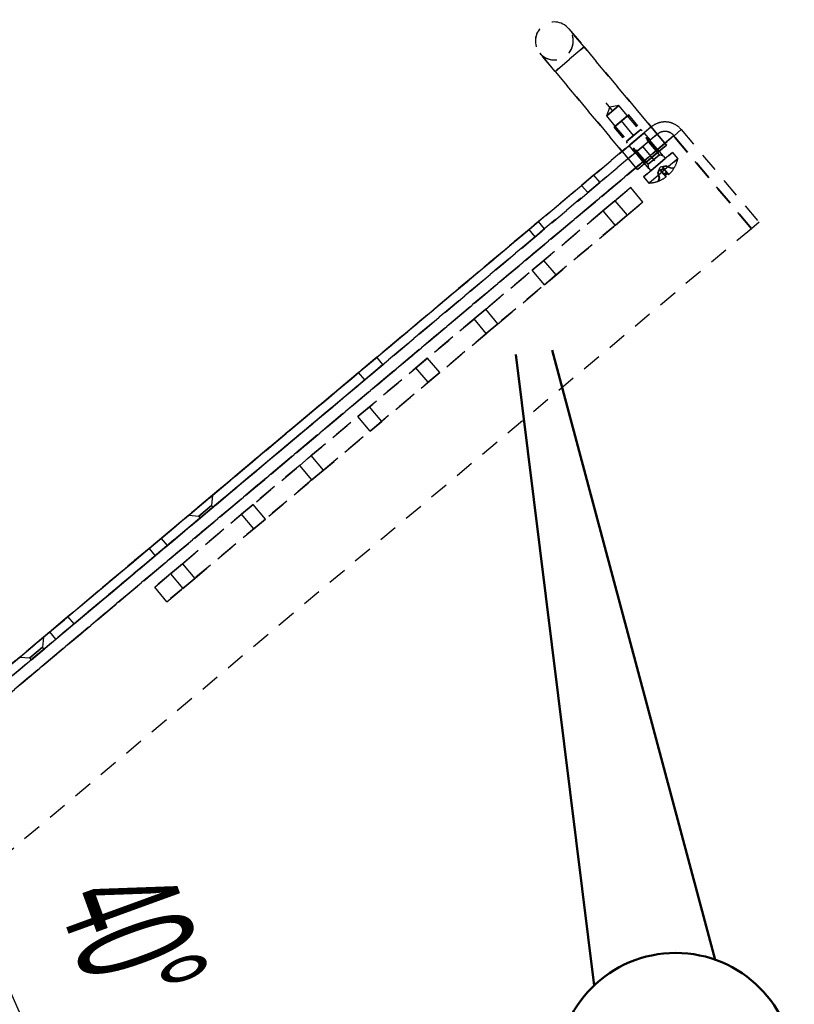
# Model space of a CAD drawing. Extents: x -8441 to -4361, y -3967 to -1117.
# Tile 99 of 149: x -6616 to -6452, y -2542 to -2335. Entities that reach past the tile are written whole.
import ezdxf
from ezdxf.enums import TextEntityAlignment as Align

# ---------------------------------------------------------------- set-up
doc = ezdxf.new("R2010")
doc.units = 0
doc.header["$MEASUREMENT"] = 0
doc.linetypes.add('HIDDEN', pattern=[7, 4, -3])
for name, color, linetype in [('DIM49', 4, 'CONTINUOUS'), ('LE_HIDDEN', 7, 'CONTINUOUS'), ('TXT_DIM49', 2, 'CONTINUOUS')]:
    doc.layers.add(name, color=color, linetype=linetype)
doc.layers.add('LE_ALL', color=7, linetype='CONTINUOUS', lineweight=50)

# ---------------------------------------------------------------- blocks, each defined once
blk = doc.blocks.new('_D29', base_point=(-6799.28, -2623.39))
at = {"layer": 'DIM49', "color": 1}
for p, q in [((-6630.75, -2481.98), (-6685.92, -2528.27)), ((-6646.07, -2494.84), (-6630.81, -2508.36)), ((-6637.19, -2513.19), (-6646.07, -2494.84)), ((-6634.6, -2509.98), (-6645.47, -2495.63)), ((-6633.01, -2508.78), (-6637.84, -2502.4)), ((-6636.2, -2511.19), (-6641.03, -2504.81)), ((-6630.81, -2508.36), (-6637.19, -2513.19)), ((-6604.28, -2603.62), (-6596.29, -2603.22)), ((-6596.29, -2603.22), (-6599.28, -2623.39)), ((-6599.28, -2623.39), (-6604.28, -2603.62)), ((-6602.23, -2604.52), (-6601.83, -2612.51)), ((-6600.23, -2604.42), (-6599.33, -2622.39)), ((-6598.23, -2604.32), (-6597.83, -2612.31))]:
    blk.add_line(p, q, dxfattribs=at)
blk.add_arc((-6799.28, -2623.39), 200, 5.7319, 34.268, dxfattribs=at)
at = {"layer": 'TXT_DIM49', "width": 0.518}
blk.add_text('40°', height=25, rotation=289.9943, dxfattribs=at).set_placement((-6603.42, -2532.89), align=Align.CENTER)

msp = doc.modelspace()

# ---------------------------------------------------------------- linework, layer by layer
at = {"layer": 'LE_ALL', "color": 1}
for p, q in [((-6494.54, -2538.47), (-6511.09, -2405.53)), ((-6469.03, -2533.06), (-6503.43, -2404.67))]:
    msp.add_line(p, q, dxfattribs=at)
msp.add_circle((-6477.36, -2556.63), 25, dxfattribs=at)
at = {"layer": 'LE_HIDDEN', "color": 1, "linetype": 'HIDDEN'}
for p, q in [((-6499.89, -2336.92), (-6496.68, -2340.75)), ((-6496.68, -2340.75), (-6499.89, -2336.92)), ((-6506.02, -2342.06), (-6502.8, -2345.89)), ((-6502.8, -2345.89), (-6506.02, -2342.06)), ((-6496.68, -2340.75), (-6502.8, -2345.89)), ((-6502.8, -2345.89), (-6496.68, -2340.75)), ((-6481.74, -2364.77), (-6492, -2352.55)), ((-6481.74, -2364.77), (-6492, -2352.55)), ((-6491.91, -2355.29), (-6489.32, -2353.11)), ((-6491.91, -2355.29), (-6489.32, -2353.11)), ((-6489.32, -2353.11), (-6491.91, -2355.29)), ((-6489.32, -2353.11), (-6491.91, -2355.29)), ((-6491.91, -2355.29), (-6491.24, -2353.45)), ((-6491.91, -2355.29), (-6491.24, -2353.45)), ((-6487.28, -2355.06), (-6490.34, -2357.63)), ((-6487.28, -2355.06), (-6490.34, -2357.63)), ((-6490.34, -2357.63), (-6487.28, -2355.06)), ((-6490.34, -2357.63), (-6487.28, -2355.06)), ((-6490.34, -2357.63), (-6487.28, -2355.06)), ((-6490.34, -2357.63), (-6487.28, -2355.06)), ((-6490.11, -2357.43), (-6487.52, -2355.26)), ((-6490.11, -2357.43), (-6487.52, -2355.26)), ((-6481.09, -2362.92), (-6487.52, -2355.26)), ((-6481.09, -2362.92), (-6487.52, -2355.26)), ((-6480.85, -2362.72), (-6487.28, -2355.06)), ((-6480.85, -2362.72), (-6487.28, -2355.06)), ((-6482.53, -2357.61), (-6794.31, -2619.22)), ((-6483.92, -2365.29), (-6490.34, -2357.63)), ((-6483.92, -2365.29), (-6490.34, -2357.63)), ((-6483.68, -2365.09), (-6490.11, -2357.43)), ((-6483.68, -2365.09), (-6490.11, -2357.43)), ((-6483.68, -2365.09), (-6490.11, -2357.43)), ((-6483.68, -2365.09), (-6490.11, -2357.43)), ((-6487.77, -2360.7), (-6484.71, -2358.12)), ((-6487.77, -2360.7), (-6484.71, -2358.12)), ((-6487.44, -2360.42), (-6485.04, -2358.4)), ((-6485.04, -2358.4), (-6487.44, -2360.42)), ((-6487.44, -2360.42), (-6485.04, -2358.4)), ((-6485.04, -2358.4), (-6487.44, -2360.42)), ((-6479.96, -2363.79), (-6484.71, -2358.12)), ((-6479.96, -2363.79), (-6484.71, -2358.12)), ((-6479.96, -2363.79), (-6484.71, -2358.12)), ((-6479.96, -2363.79), (-6484.71, -2358.12)), ((-6482.53, -2357.61), (-6482.31, -2357.87)), ((-6481.25, -2359.14), (-6482.53, -2357.61)), ((-6482.53, -2357.61), (-6482.31, -2357.87)), ((-6482.31, -2357.87), (-6481.68, -2358.62)), ((-6481.68, -2358.62), (-6480.75, -2359.74)), ((-6477.8, -2359.51), (-6793.26, -2624.21)), ((-6793.03, -2620.75), (-6481.25, -2359.14)), ((-6481.25, -2359.14), (-6793.03, -2620.75)), ((-6483.02, -2366.36), (-6487.77, -2360.7)), ((-6483.02, -2366.36), (-6487.77, -2360.7)), ((-6483.02, -2366.36), (-6487.77, -2360.7)), ((-6483.02, -2366.36), (-6487.77, -2360.7)), ((-6483.2, -2365.48), (-6487.44, -2360.42)), ((-6483.2, -2365.48), (-6487.44, -2360.42)), ((-6483.2, -2365.48), (-6487.44, -2360.42)), ((-6483.2, -2365.48), (-6487.44, -2360.42)), ((-6483.2, -2365.48), (-6487.44, -2360.42)), ((-6483.2, -2365.48), (-6487.44, -2360.42)), ((-6487.2, -2361.53), (-6483.99, -2358.83)), ((-6487.2, -2361.53), (-6483.99, -2358.83)), ((-6482.7, -2360.36), (-6485.92, -2363.06)), ((-6482.7, -2360.36), (-6485.92, -2363.06)), ((-6481.12, -2359.29), (-6481.25, -2359.14)), ((-6480.78, -2359.7), (-6481.12, -2359.29)), ((-6480.25, -2360.32), (-6480.78, -2359.7)), ((-6480.75, -2359.74), (-6479.64, -2361.05)), ((-6480.75, -2359.74), (-6479.64, -2361.05)), ((-6461.41, -2379.05), (-6477.8, -2359.51)), ((-6477.8, -2359.51), (-6461.41, -2379.05)), ((-6791.42, -2622.67), (-6479.64, -2361.05)), ((-6479.64, -2361.05), (-6791.42, -2622.67)), ((-6479.64, -2361.05), (-6791.42, -2622.67)), ((-6485.92, -2363.06), (-6487.2, -2361.53)), ((-6485.92, -2363.06), (-6487.2, -2361.53)), ((-6485.45, -2366.58), (-6479.32, -2361.43)), ((-6479.32, -2361.43), (-6485.45, -2366.58)), ((-6479.32, -2361.43), (-6485.45, -2366.58)), ((-6480.85, -2362.72), (-6483.92, -2365.29)), ((-6480.85, -2362.72), (-6483.92, -2365.29)), ((-6482.38, -2364.01), (-6484.68, -2365.93)), ((-6482.38, -2364.01), (-6484.68, -2365.93)), ((-6484.16, -2368.11), (-6478.03, -2362.97)), ((-6478.03, -2362.97), (-6484.16, -2368.11)), ((-6484.16, -2368.11), (-6478.03, -2362.97)), ((-6478.03, -2362.97), (-6484.16, -2368.11)), ((-6480.8, -2363.46), (-6483.2, -2365.48)), ((-6483.2, -2365.48), (-6480.8, -2363.46)), ((-6480.8, -2363.46), (-6483.2, -2365.48)), ((-6480.8, -2363.46), (-6483.2, -2365.48)), ((-6483.2, -2365.48), (-6480.8, -2363.46)), ((-6480.8, -2363.46), (-6483.2, -2365.48)), ((-6483.06, -2369.43), (-6476.93, -2364.29)), ((-6476.93, -2364.29), (-6483.06, -2369.43)), ((-6483.06, -2369.43), (-6476.93, -2364.29)), ((-6476.93, -2364.29), (-6483.06, -2369.43)), ((-6482.63, -2366.82), (-6479.57, -2364.25)), ((-6479.57, -2364.25), (-6482.63, -2366.82)), ((-6482.63, -2366.82), (-6479.57, -2364.25)), ((-6479.57, -2364.25), (-6482.63, -2366.82)), ((-6479.96, -2363.79), (-6480.8, -2363.46)), ((-6479.96, -2363.79), (-6480.8, -2363.46)), ((-6479.96, -2363.79), (-6480.8, -2363.46)), ((-6479.96, -2363.79), (-6480.8, -2363.46)), ((-6479.96, -2363.79), (-6479.57, -2364.25)), ((-6479.96, -2363.79), (-6479.57, -2364.25)), ((-6478.03, -2362.97), (-6476.93, -2364.29)), ((-6478.03, -2362.97), (-6476.93, -2364.29)), ((-6483.02, -2366.36), (-6483.2, -2365.48)), ((-6483.02, -2366.36), (-6483.2, -2365.48)), ((-6483.02, -2366.36), (-6483.2, -2365.48)), ((-6483.02, -2366.36), (-6483.2, -2365.48)), ((-6483.02, -2366.36), (-6483.2, -2365.48)), ((-6483.02, -2366.36), (-6483.2, -2365.48)), ((-6483.02, -2366.36), (-6482.63, -2366.82)), ((-6483.02, -2366.36), (-6482.63, -2366.82)), ((-6481.12, -2367.3), (-6480.63, -2366.09)), ((-6481.12, -2367.3), (-6480.63, -2366.09)), ((-6479.4, -2368.13), (-6480.74, -2366.55)), ((-6479.4, -2368.13), (-6480.74, -2366.55)), ((-6479.36, -2365.83), (-6480.63, -2366.09)), ((-6479.36, -2365.83), (-6480.63, -2366.09)), ((-6479.96, -2366.32), (-6480.52, -2366.8)), ((-6480.52, -2366.8), (-6479.96, -2366.32)), ((-6479.96, -2366.32), (-6480.52, -2366.8)), ((-6480.52, -2366.8), (-6479.96, -2366.32)), ((-6479.85, -2367.6), (-6480.52, -2366.8)), ((-6479.85, -2367.6), (-6480.52, -2366.8)), ((-6479.96, -2366.32), (-6480.17, -2366.07)), ((-6480.17, -2366.07), (-6479.96, -2366.32)), ((-6479.96, -2366.32), (-6480.17, -2366.07)), ((-6480.17, -2366.07), (-6479.96, -2366.32)), ((-6479.28, -2367.13), (-6479.96, -2366.32)), ((-6479.96, -2366.32), (-6479.28, -2367.13)), ((-6479.28, -2367.13), (-6479.96, -2366.32)), ((-6479.96, -2366.32), (-6479.28, -2367.13)), ((-6479.36, -2365.83), (-6479.41, -2365.86)), ((-6479.41, -2365.86), (-6479.36, -2365.83)), ((-6479.36, -2365.83), (-6479.41, -2365.86)), ((-6479.41, -2365.86), (-6479.36, -2365.83)), ((-6478.29, -2366.29), (-6479.36, -2365.83)), ((-6478.29, -2366.29), (-6479.36, -2365.83)), ((-6477.69, -2366.22), (-6478.33, -2366.32)), ((-6478.33, -2366.32), (-6477.69, -2366.22)), ((-6477.69, -2366.22), (-6478.33, -2366.32)), ((-6478.33, -2366.32), (-6477.69, -2366.22)), ((-6478.29, -2366.29), (-6478.33, -2366.32)), ((-6478.33, -2366.32), (-6478.29, -2366.29)), ((-6478.29, -2366.29), (-6478.33, -2366.32)), ((-6478.33, -2366.32), (-6478.29, -2366.29)), ((-6477.67, -2366.2), (-6478.29, -2366.29)), ((-6477.67, -2366.2), (-6478.29, -2366.29)), ((-6477.69, -2366.22), (-6477.67, -2366.2)), ((-6477.67, -2366.2), (-6477.69, -2366.22)), ((-6477.69, -2366.22), (-6477.67, -2366.2)), ((-6477.67, -2366.2), (-6477.69, -2366.22)), ((-6497.2, -2369.92), (-6494.67, -2367.8)), ((-6497.2, -2369.92), (-6494.67, -2367.8)), ((-6494.67, -2367.8), (-6493.39, -2369.33)), ((-6494.67, -2367.8), (-6493.39, -2369.33)), ((-6484.16, -2368.11), (-6483.06, -2369.43)), ((-6484.16, -2368.11), (-6483.06, -2369.43)), ((-6481.07, -2367.26), (-6481.12, -2367.3)), ((-6481.12, -2367.3), (-6481.07, -2367.26)), ((-6481.07, -2367.26), (-6481.12, -2367.3)), ((-6481.12, -2367.3), (-6481.07, -2367.26)), ((-6480.84, -2368.43), (-6481.12, -2367.3)), ((-6480.84, -2368.43), (-6481.12, -2367.3)), ((-6481.04, -2369.03), (-6480.84, -2368.43)), ((-6481.04, -2369.03), (-6480.84, -2368.43)), ((-6481.04, -2369.03), (-6481.01, -2369.01)), ((-6481.01, -2369.01), (-6481.04, -2369.03)), ((-6481.04, -2369.03), (-6481.01, -2369.01)), ((-6481.01, -2369.01), (-6481.04, -2369.03)), ((-6480.81, -2368.4), (-6481.01, -2369.01)), ((-6481.01, -2369.01), (-6480.81, -2368.4)), ((-6480.81, -2368.4), (-6481.01, -2369.01)), ((-6481.01, -2369.01), (-6480.81, -2368.4)), ((-6480.81, -2368.4), (-6480.84, -2368.43)), ((-6480.84, -2368.43), (-6480.81, -2368.4)), ((-6480.81, -2368.4), (-6480.84, -2368.43)), ((-6480.84, -2368.43), (-6480.81, -2368.4)), ((-6479.28, -2367.13), (-6479.85, -2367.6)), ((-6479.85, -2367.6), (-6479.28, -2367.13)), ((-6479.28, -2367.13), (-6479.85, -2367.6)), ((-6479.85, -2367.6), (-6479.28, -2367.13)), ((-6479.64, -2367.86), (-6479.85, -2367.6)), ((-6479.85, -2367.6), (-6479.64, -2367.86)), ((-6479.64, -2367.86), (-6479.85, -2367.6)), ((-6479.85, -2367.6), (-6479.64, -2367.86)), ((-6479.64, -2367.86), (-6479.07, -2367.38)), ((-6479.07, -2367.38), (-6479.64, -2367.86)), ((-6479.64, -2367.86), (-6479.07, -2367.38)), ((-6479.07, -2367.38), (-6479.64, -2367.86)), ((-6479.4, -2368.13), (-6479.64, -2367.86)), ((-6479.64, -2367.86), (-6479.4, -2368.13)), ((-6479.4, -2368.13), (-6479.64, -2367.86)), ((-6479.64, -2367.86), (-6479.4, -2368.13)), ((-6479.28, -2367.13), (-6479.07, -2367.38)), ((-6479.07, -2367.38), (-6479.28, -2367.13)), ((-6479.28, -2367.13), (-6479.07, -2367.38)), ((-6479.07, -2367.38), (-6479.28, -2367.13)), ((-6479.07, -2367.38), (-6478.84, -2367.66)), ((-6478.84, -2367.66), (-6479.07, -2367.38)), ((-6479.07, -2367.38), (-6478.84, -2367.66)), ((-6478.84, -2367.66), (-6479.07, -2367.38)), ((-6486.84, -2370.36), (-6587.2, -2454.56)), ((-6587.2, -2454.56), (-6486.84, -2370.36)), ((-6486.84, -2370.36), (-6587.2, -2454.56)), ((-6587.2, -2454.56), (-6486.84, -2370.36)), ((-6493.39, -2369.33), (-6495.92, -2371.45)), ((-6493.39, -2369.33), (-6495.92, -2371.45)), ((-6484.27, -2373.42), (-6486.84, -2370.36)), ((-6484.27, -2373.42), (-6486.84, -2370.36)), ((-6484.27, -2373.42), (-6486.84, -2370.36)), ((-6484.27, -2373.42), (-6486.84, -2370.36)), ((-6492.7, -2375.28), (-6490.18, -2373.16)), ((-6492.7, -2375.28), (-6490.18, -2373.16)), ((-6490.18, -2373.16), (-6487.61, -2376.22)), ((-6490.18, -2373.16), (-6487.61, -2376.22)), ((-6584.62, -2457.63), (-6484.27, -2373.42)), ((-6584.62, -2457.63), (-6484.27, -2373.42)), ((-6487.61, -2376.22), (-6490.13, -2378.34)), ((-6487.61, -2376.22), (-6490.13, -2378.34)), ((-6506.28, -2377.53), (-6508.26, -2379.2)), ((-6506.97, -2380.73), (-6504.99, -2379.07)), ((-6504.99, -2379.07), (-6506.28, -2377.53)), ((-6504.99, -2379.07), (-6506.28, -2377.53)), ((-6507.6, -2387.78), (-6505.15, -2385.72)), ((-6507.6, -2387.78), (-6505.15, -2385.72)), ((-6505.03, -2390.84), (-6507.6, -2387.78)), ((-6505.03, -2390.84), (-6507.6, -2387.78)), ((-6502.58, -2388.79), (-6505.03, -2390.84)), ((-6502.58, -2388.79), (-6505.03, -2390.84)), ((-6519.86, -2398.06), (-6517.41, -2396.01)), ((-6519.86, -2398.06), (-6517.41, -2396.01)), ((-6517.29, -2401.13), (-6519.86, -2398.06)), ((-6517.29, -2401.13), (-6519.86, -2398.06)), ((-6514.84, -2399.07), (-6517.29, -2401.13)), ((-6514.84, -2399.07), (-6517.29, -2401.13)), ((-6544.2, -2409.35), (-6540.37, -2406.14)), ((-6540.37, -2406.14), (-6544.2, -2409.35)), ((-6539.08, -2407.67), (-6540.37, -2406.14)), ((-6539.08, -2407.67), (-6540.37, -2406.14)), ((-6532.12, -2408.35), (-6529.67, -2406.29)), ((-6532.12, -2408.35), (-6529.67, -2406.29)), ((-6539.08, -2407.67), (-6542.91, -2410.88)), ((-6542.91, -2410.88), (-6539.08, -2407.67)), ((-6529.55, -2411.41), (-6532.12, -2408.35)), ((-6529.55, -2411.41), (-6532.12, -2408.35)), ((-6542.91, -2410.88), (-6544.2, -2409.35)), ((-6527.09, -2409.35), (-6529.55, -2411.41)), ((-6527.09, -2409.35), (-6529.55, -2411.41)), ((-6542.91, -2410.88), (-6604.2, -2462.31)), ((-6544.37, -2418.63), (-6541.92, -2416.58)), ((-6544.37, -2418.63), (-6541.92, -2416.58)), ((-6541.8, -2421.7), (-6544.37, -2418.63)), ((-6541.8, -2421.7), (-6544.37, -2418.63)), ((-6539.35, -2419.64), (-6541.8, -2421.7)), ((-6539.35, -2419.64), (-6541.8, -2421.7)), ((-6556.63, -2428.92), (-6554.18, -2426.86)), ((-6556.63, -2428.92), (-6554.18, -2426.86)), ((-6554.06, -2431.98), (-6556.63, -2428.92)), ((-6554.06, -2431.98), (-6556.63, -2428.92)), ((-6551.61, -2429.92), (-6554.06, -2431.98)), ((-6551.61, -2429.92), (-6554.06, -2431.98)), ((-6580.01, -2439.4), (-6575.03, -2435.22)), ((-6575.03, -2435.22), (-6580.01, -2439.4)), ((-6575.03, -2435.22), (-6575.22, -2437.34)), ((-6577.9, -2439.59), (-6575.22, -2437.34)), ((-6575.22, -2437.34), (-6577.9, -2439.59)), ((-6568.89, -2439.2), (-6566.44, -2437.14)), ((-6568.89, -2439.2), (-6566.44, -2437.14)), ((-6580.01, -2439.4), (-6577.9, -2439.59)), ((-6574.9, -2437.72), (-6577.58, -2439.97)), ((-6566.32, -2442.27), (-6568.89, -2439.2)), ((-6566.32, -2442.27), (-6568.89, -2439.2)), ((-6577.58, -2439.97), (-6577.9, -2439.59)), ((-6563.86, -2440.21), (-6566.32, -2442.27)), ((-6563.86, -2440.21), (-6566.32, -2442.27)), ((-6588.36, -2446.41), (-6585.83, -2444.29)), ((-6588.36, -2446.41), (-6585.83, -2444.29)), ((-6585.83, -2444.29), (-6584.55, -2445.82)), ((-6585.83, -2444.29), (-6584.55, -2445.82)), ((-6584.55, -2445.82), (-6587.07, -2447.94)), ((-6584.55, -2445.82), (-6587.07, -2447.94)), ((-6583.86, -2451.77), (-6581.34, -2449.65)), ((-6583.86, -2451.77), (-6581.34, -2449.65)), ((-6581.34, -2449.65), (-6578.76, -2452.71)), ((-6581.34, -2449.65), (-6578.76, -2452.71)), ((-6578.76, -2452.71), (-6581.29, -2454.83)), ((-6578.76, -2452.71), (-6581.29, -2454.83)), ((-6584.62, -2457.63), (-6587.2, -2454.56)), ((-6584.62, -2457.63), (-6587.2, -2454.56)), ((-6609.31, -2463.99), (-6605.48, -2460.77)), ((-6605.48, -2460.77), (-6609.31, -2463.99)), ((-6604.2, -2462.31), (-6608.03, -2465.52)), ((-6608.03, -2465.52), (-6609.31, -2463.99)), ((-6608.03, -2465.52), (-6609.31, -2463.99)), ((-6615.63, -2469.29), (-6610.65, -2465.11)), ((-6615.63, -2469.29), (-6610.65, -2465.11)), ((-6610.65, -2465.11), (-6615.63, -2469.29)), ((-6610.65, -2465.11), (-6615.63, -2469.29)), ((-6610.65, -2465.11), (-6610.84, -2467.23)), ((-6610.65, -2465.11), (-6610.84, -2467.23)), ((-6613.52, -2469.48), (-6610.84, -2467.23)), ((-6613.52, -2469.48), (-6610.84, -2467.23)), ((-6610.84, -2467.23), (-6613.52, -2469.48)), ((-6610.52, -2467.61), (-6613.2, -2469.86)), ((-6610.52, -2467.61), (-6613.2, -2469.86)), ((-6615.63, -2469.29), (-6613.52, -2469.48)), ((-6615.63, -2469.29), (-6613.52, -2469.48)), ((-6613.2, -2469.86), (-6613.52, -2469.48)), ((-6613.2, -2469.86), (-6613.52, -2469.48))]:
    msp.add_line(p, q, dxfattribs=at)
for points in [[(-6506.02, -2342.06, -1), (-6499.89, -2336.92, -1), (-6506.02, -2342.06)], [(-6482.53, -2357.61, -0.098491), (-6480.99, -2356.76, -0.098491), (-6479.25, -2356.57, -0.098491), (-6477.56, -2357.06, -0.098491), (-6476.19, -2358.16), (-6477.72, -2359.45, 0.098491), (-6478.48, -2358.84, 0.098491), (-6479.42, -2358.56, 0.098491), (-6480.39, -2358.67, 0.098491), (-6481.25, -2359.14), (-6482.53, -2357.61, -0.098491), (-6480.99, -2356.76, -0.098491), (-6479.25, -2356.57, -0.098491), (-6477.56, -2357.06, -0.098491), (-6476.19, -2358.16), (-6477.72, -2359.45, 0.098491), (-6478.48, -2358.84)], [(-6479.42, -2358.56, 0.098491), (-6480.39, -2358.67, 0.098491), (-6481.25, -2359.14), (-6482.53, -2357.61)]]:
    msp.add_lwpolyline(points, format="xyb", dxfattribs=at)
for points in [[(-6502.8, -2345.89), (-6496.68, -2340.75), (-6502.8, -2345.89)], [(-6479.32, -2361.43), (-6479.64, -2361.05), (-6479.64, -2361.05), (-6479.64, -2361.05), (-6481.25, -2359.14), (-6481.25, -2359.14), (-6482.53, -2357.61), (-6482.53, -2357.61), (-6496.68, -2340.75)], [(-6496.68, -2340.75), (-6482.53, -2357.61), (-6482.53, -2357.61), (-6481.25, -2359.14), (-6481.25, -2359.14), (-6479.64, -2361.05), (-6479.64, -2361.05), (-6479.64, -2361.05), (-6479.32, -2361.43)], [(-6485.45, -2366.58), (-6488.66, -2362.75), (-6502.8, -2345.89)], [(-6502.8, -2345.89), (-6488.66, -2362.75), (-6485.45, -2366.58), (-6479.32, -2361.43)], [(-6487.52, -2355.26), (-6489.32, -2353.11), (-6491.24, -2353.45)], [(-6487.52, -2355.26), (-6489.32, -2353.11), (-6491.24, -2353.45)], [(-6487.52, -2355.26), (-6490.11, -2357.43), (-6491.91, -2355.29)], [(-6487.52, -2355.26), (-6490.11, -2357.43), (-6491.91, -2355.29)], [(-6480.85, -2362.72), (-6487.28, -2355.06), (-6490.34, -2357.63)], [(-6483.92, -2365.29), (-6490.34, -2357.63), (-6487.28, -2355.06)], [(-6480.85, -2362.72), (-6487.28, -2355.06), (-6490.34, -2357.63)], [(-6483.92, -2365.29), (-6490.34, -2357.63), (-6487.28, -2355.06)], [(-6483.68, -2365.09), (-6481.09, -2362.92), (-6487.52, -2355.26), (-6490.11, -2357.43)], [(-6487.52, -2355.26), (-6490.11, -2357.43), (-6487.52, -2355.26)], [(-6483.68, -2365.09), (-6481.09, -2362.92), (-6487.52, -2355.26), (-6490.11, -2357.43)], [(-6487.52, -2355.26), (-6490.11, -2357.43), (-6487.52, -2355.26)], [(-6483.92, -2365.29), (-6480.85, -2362.72), (-6487.28, -2355.06)], [(-6483.92, -2365.29), (-6480.85, -2362.72), (-6487.28, -2355.06)], [(-6794.31, -2619.22), (-6482.53, -2357.61), (-6481.25, -2359.14)], [(-6481.25, -2359.14), (-6482.53, -2357.61), (-6794.31, -2619.22), (-6793.03, -2620.75), (-6481.25, -2359.14)], [(-6616.97, -2470.42), (-6615.63, -2469.29), (-6615.63, -2469.29), (-6610.65, -2465.11), (-6610.65, -2465.11), (-6609.31, -2463.99), (-6609.31, -2463.99), (-6588.36, -2446.41), (-6588.36, -2446.41), (-6588.36, -2446.41), (-6588.36, -2446.41), (-6585.83, -2444.29), (-6585.83, -2444.29), (-6585.83, -2444.29), (-6585.83, -2444.29), (-6580.01, -2439.4), (-6580.01, -2439.4), (-6575.03, -2435.22), (-6575.03, -2435.22), (-6540.37, -2406.14), (-6540.37, -2406.14), (-6497.2, -2369.92), (-6497.2, -2369.92), (-6494.67, -2367.8), (-6494.67, -2367.8), (-6488.66, -2362.75), (-6482.53, -2357.61)], [(-6480.85, -2362.72), (-6483.92, -2365.29), (-6490.34, -2357.63)], [(-6480.85, -2362.72), (-6483.92, -2365.29), (-6490.34, -2357.63)], [(-6484.71, -2358.12), (-6487.77, -2360.7), (-6484.71, -2358.12)], [(-6484.71, -2358.12), (-6487.77, -2360.7), (-6484.71, -2358.12)], [(-6480.8, -2363.46), (-6485.04, -2358.4), (-6487.44, -2360.42)], [(-6479.96, -2363.79), (-6480.8, -2363.46), (-6485.04, -2358.4), (-6487.44, -2360.42), (-6485.04, -2358.4)], [(-6480.8, -2363.46), (-6485.04, -2358.4), (-6487.44, -2360.42)], [(-6479.96, -2363.79), (-6480.8, -2363.46), (-6485.04, -2358.4), (-6487.44, -2360.42), (-6485.04, -2358.4)], [(-6483.2, -2365.48), (-6480.8, -2363.46), (-6485.04, -2358.4)], [(-6483.2, -2365.48), (-6480.8, -2363.46), (-6485.04, -2358.4)], [(-6479.64, -2361.05), (-6480.25, -2360.32), (-6480.78, -2359.7), (-6481.12, -2359.29), (-6481.25, -2359.14), (-6482.53, -2357.61)], [(-6482.31, -2357.87), (-6481.68, -2358.62), (-6480.75, -2359.74)], [(-6459.8, -2377.7), (-6461.33, -2378.98), (-6477.72, -2359.45), (-6476.19, -2358.16), (-6459.8, -2377.7)], [(-6477.72, -2359.45), (-6476.19, -2358.16), (-6459.8, -2377.7), (-6461.33, -2378.98), (-6477.72, -2359.45)], [(-6481.25, -2359.14), (-6793.03, -2620.75), (-6794.31, -2619.22)], [(-6793.26, -2624.21), (-6477.8, -2359.51), (-6461.41, -2379.05)], [(-6793.26, -2624.21), (-6792.29, -2623.4), (-6485.77, -2366.2), (-6479.64, -2361.05), (-6477.8, -2359.51)], [(-6461.41, -2379.05), (-6477.8, -2359.51), (-6792.29, -2623.4), (-6793.26, -2624.21), (-6776.87, -2643.75)], [(-6791.42, -2622.67), (-6485.77, -2366.2), (-6479.64, -2361.05), (-6480.25, -2360.32)], [(-6485.92, -2363.06), (-6482.7, -2360.36), (-6483.99, -2358.83), (-6487.2, -2361.53)], [(-6485.92, -2363.06), (-6482.7, -2360.36), (-6483.99, -2358.83), (-6487.2, -2361.53)], [(-6483.92, -2365.29), (-6480.85, -2362.72), (-6483.92, -2365.29)], [(-6483.92, -2365.29), (-6480.85, -2362.72), (-6483.92, -2365.29)], [(-6482.38, -2364.01), (-6482.38, -2364.01), (-6482.38, -2364.01), (-6480.09, -2362.08)], [(-6482.38, -2364.01), (-6482.38, -2364.01), (-6482.38, -2364.01), (-6480.09, -2362.08)], [(-6481.09, -2362.92), (-6483.68, -2365.09), (-6481.09, -2362.92)], [(-6481.09, -2362.92), (-6483.68, -2365.09), (-6481.09, -2362.92)], [(-6480.81, -2368.4), (-6480.95, -2367.8), (-6481.07, -2367.26), (-6480.98, -2367.05), (-6480.9, -2366.88), (-6480.84, -2366.74), (-6480.78, -2366.63), (-6480.74, -2366.55), (-6479.4, -2368.13)], [(-6480.52, -2366.8), (-6480.74, -2366.55), (-6480.79, -2366.64), (-6480.85, -2366.77), (-6480.93, -2366.94), (-6481.03, -2367.17), (-6481.07, -2367.26)], [(-6480.81, -2368.4), (-6480.95, -2367.8), (-6481.07, -2367.26), (-6480.98, -2367.05), (-6480.9, -2366.88), (-6480.84, -2366.74), (-6480.78, -2366.63), (-6480.74, -2366.55), (-6479.4, -2368.13)], [(-6480.52, -2366.8), (-6480.74, -2366.55), (-6480.79, -2366.64), (-6480.85, -2366.77), (-6480.93, -2366.94), (-6481.03, -2367.17), (-6481.07, -2367.26)], [(-6480.74, -2366.55), (-6480.52, -2366.8), (-6479.85, -2367.6)], [(-6480.74, -2366.55), (-6480.52, -2366.8), (-6479.85, -2367.6)], [(-6478.84, -2367.66), (-6480.17, -2366.07), (-6480.06, -2366.04), (-6479.93, -2366), (-6479.75, -2365.95), (-6479.5, -2365.89), (-6479.41, -2365.86), (-6478.9, -2366.08), (-6478.33, -2366.32)], [(-6478.33, -2366.32), (-6478.9, -2366.08), (-6479.41, -2365.86), (-6479.64, -2365.92), (-6479.81, -2365.96), (-6479.96, -2366), (-6480.07, -2366.04), (-6480.17, -2366.07), (-6478.84, -2367.66)], [(-6478.84, -2367.66), (-6480.17, -2366.07), (-6480.06, -2366.04), (-6479.93, -2366), (-6479.75, -2365.95), (-6479.5, -2365.89), (-6479.41, -2365.86), (-6478.9, -2366.08), (-6478.33, -2366.32)], [(-6478.33, -2366.32), (-6478.9, -2366.08), (-6479.41, -2365.86), (-6479.64, -2365.92), (-6479.81, -2365.96), (-6479.96, -2366), (-6480.07, -2366.04), (-6480.17, -2366.07), (-6478.84, -2367.66)], [(-6494.67, -2367.8), (-6497.2, -2369.92), (-6495.92, -2371.45), (-6493.39, -2369.33)], [(-6494.67, -2367.8), (-6497.2, -2369.92), (-6495.92, -2371.45), (-6493.39, -2369.33)], [(-6481.07, -2367.26), (-6480.95, -2367.8), (-6480.81, -2368.4)], [(-6481.07, -2367.26), (-6480.95, -2367.8), (-6480.81, -2368.4)], [(-6490.18, -2373.16), (-6492.7, -2375.28), (-6490.13, -2378.34), (-6487.61, -2376.22)], [(-6490.18, -2373.16), (-6492.7, -2375.28), (-6490.13, -2378.34), (-6487.61, -2376.22)], [(-6484.27, -2373.42), (-6584.62, -2457.63), (-6587.2, -2454.56)], [(-6484.27, -2373.42), (-6584.62, -2457.63), (-6587.2, -2454.56)], [(-6461.41, -2379.05), (-6776.87, -2643.75), (-6793.26, -2624.21)], [(-6504.99, -2379.07), (-6506.97, -2380.73), (-6767.3, -2599.17), (-6768.58, -2597.63), (-6508.26, -2379.2)], [(-6767.3, -2599.17), (-6506.97, -2380.73), (-6508.26, -2379.2), (-6540.37, -2406.14), (-6540.37, -2406.14), (-6575.03, -2435.22), (-6575.03, -2435.22), (-6580.01, -2439.4), (-6580.01, -2439.4), (-6585.83, -2444.29), (-6585.83, -2444.29), (-6588.36, -2446.41), (-6588.36, -2446.41), (-6609.31, -2463.99), (-6609.31, -2463.99), (-6610.65, -2465.11), (-6610.65, -2465.11), (-6615.63, -2469.29), (-6615.63, -2469.29), (-6616.97, -2470.42)], [(-6506.97, -2380.73), (-6508.26, -2379.2), (-6506.28, -2377.53)], [(-6505.03, -2390.84), (-6502.58, -2388.79), (-6505.15, -2385.72), (-6507.6, -2387.78)], [(-6505.03, -2390.84), (-6502.58, -2388.79), (-6505.15, -2385.72), (-6507.6, -2387.78)], [(-6517.29, -2401.13), (-6514.84, -2399.07), (-6517.41, -2396.01), (-6519.86, -2398.06)], [(-6517.29, -2401.13), (-6514.84, -2399.07), (-6517.41, -2396.01), (-6519.86, -2398.06)], [(-6529.55, -2411.41), (-6527.09, -2409.35), (-6529.67, -2406.29), (-6532.12, -2408.35)], [(-6529.55, -2411.41), (-6527.09, -2409.35), (-6529.67, -2406.29), (-6532.12, -2408.35)], [(-6604.2, -2462.31), (-6605.48, -2460.77), (-6544.2, -2409.35)], [(-6604.2, -2462.31), (-6542.91, -2410.88), (-6544.2, -2409.35), (-6585.83, -2444.29), (-6585.83, -2444.29), (-6588.36, -2446.41), (-6588.36, -2446.41), (-6605.48, -2460.77)], [(-6541.8, -2421.7), (-6539.35, -2419.64), (-6541.92, -2416.58), (-6544.37, -2418.63)], [(-6541.8, -2421.7), (-6539.35, -2419.64), (-6541.92, -2416.58), (-6544.37, -2418.63)], [(-6554.06, -2431.98), (-6551.61, -2429.92), (-6554.18, -2426.86), (-6556.63, -2428.92)], [(-6554.06, -2431.98), (-6551.61, -2429.92), (-6554.18, -2426.86), (-6556.63, -2428.92)], [(-6577.58, -2439.97), (-6574.9, -2437.72), (-6575.22, -2437.34)], [(-6566.32, -2442.27), (-6563.86, -2440.21), (-6566.44, -2437.14), (-6568.89, -2439.2)], [(-6566.32, -2442.27), (-6563.86, -2440.21), (-6566.44, -2437.14), (-6568.89, -2439.2)], [(-6585.83, -2444.29), (-6588.36, -2446.41), (-6587.07, -2447.94), (-6584.55, -2445.82)], [(-6585.83, -2444.29), (-6588.36, -2446.41), (-6587.07, -2447.94), (-6584.55, -2445.82)], [(-6581.34, -2449.65), (-6583.86, -2451.77), (-6581.29, -2454.83), (-6578.76, -2452.71)], [(-6581.34, -2449.65), (-6583.86, -2451.77), (-6581.29, -2454.83), (-6578.76, -2452.71)], [(-6608.03, -2465.52), (-6604.2, -2462.31), (-6605.48, -2460.77)], [(-6613.2, -2469.86), (-6610.52, -2467.61), (-6610.84, -2467.23), (-6613.52, -2469.48)], [(-6613.2, -2469.86), (-6610.52, -2467.61), (-6610.84, -2467.23)]]:
    msp.add_lwpolyline(points, dxfattribs=at)
for start, end in [(-30.2168, -12.0201), (-30.2168, -12.0201), (-87.9799, -69.7832), (-87.9799, -69.7832)]:
    msp.add_arc((-6483.28, -2362.93), 6.5, start, end, dxfattribs=at)
for centre, major_axis, start_param, end_param in [((-6502.95, -2339.49), (4, 0), 0.698125, 3.839717), ((-6502.95, -2339.49), (4, 0), 3.839726, 6.981319), ((-6479.64, -2361.05), (0, -2.5), 2.661619, 3.054319), ((-6483.28, -2362.93), (0, -6.49), 0.755178, 1.03887), ((-6483.28, -2362.93), (6.49, 0), 5.467558, 5.75125), ((-6483.28, -2362.93), (6.49, 0), 5.467567, 5.751258), ((-6483.28, -2362.93), (6.49, 0), 5.467572, 5.751263), ((-6483.28, -2362.93), (6.49, 0), 5.069783, 5.353474), ((-6483.28, -2362.93), (6.49, 0), 5.069783, 5.353474), ((-6483.28, -2362.93), (6.49, 0), 5.069783, 5.353474), ((-6483.28, -2362.93), (6.49, 0), 5.069783, 5.353474)]:
    msp.add_ellipse(centre, major_axis=major_axis, ratio=1, start_param=start_param, end_param=end_param, dxfattribs=at)

# ---------------------------------------------------------------- block references
at = {"layer": 'DIM49'}
msp.add_blockref('_D29', (-6799.28, -2623.39), dxfattribs=at)

doc.saveas('drawing.dxf')
